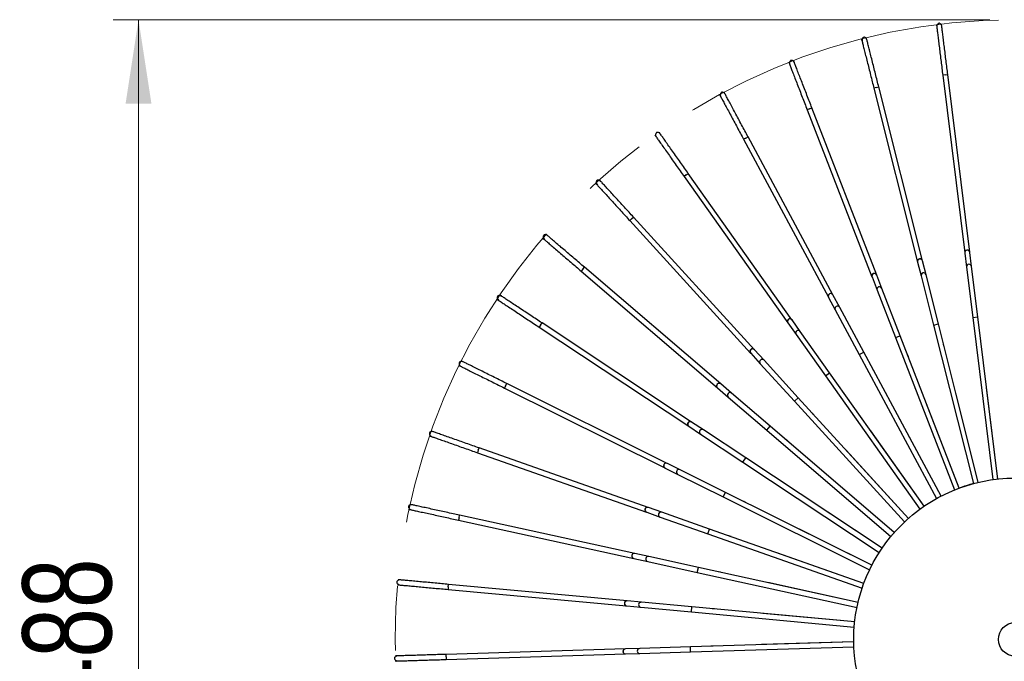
# Model space of a CAD drawing. Header units: millimetres. Extents: x 63 to 126, y 118 to 245.
# Tile 15 of 17: x 63 to 101, y 219 to 245. Entities that reach past the tile are written whole.
import ezdxf

# ---------------------------------------------------------------- set-up
doc = ezdxf.new("R2010")
doc.units = ezdxf.units.MM
doc.linetypes.add('CENTERX2', pattern=[20.32, 12.7, -2.54, 2.54, -2.54])
doc.styles.add('SLDTEXTSTYLE0', font='TXT', dxfattribs={"width": 0.75})
doc.dimstyles.new('SLDDIMSTYLE0', dxfattribs={"dimtxt": 3.5, "dimasz": 3.302, "dimexe": 0, "dimexo": 0.0625, "dimgap": 0.875, "dimtad": 1, "dimdec": 0, "dimlfac": 10, "dimrnd": 1e-09, "dimzin": 12, "dimdsep": 46, "dimtxsty": 'SLDTEXTSTYLE0', "dimsah": 1, "dimcen": 0.09, "dimadec": 0, "dimazin": 3, "dimtfac": 1, "dimtdec": 0, "dimtofl": 0, "dimtmove": 0, "dimatfit": 3, "dimfxl": 0, "dimfrac": 2, "dimtolj": 1, "dimtzin": 12, "dimarcsym": 0})

# ---------------------------------------------------------------- blocks, each defined once
blk = doc.blocks.new('_D_1')
at = {"color": 7, "linetype": 'Continuous', "lineweight": 0}
for p, q in [((100.78, 244.549), (66.29, 244.549)), ((67.29, 195.763), (67.29, 244.549)), ((100.78, 195.763), (66.29, 195.763))]:
    blk.add_line(p, q, dxfattribs=at)
at = {"color": 7, "linetype": 'Continuous', "lineweight": 18}
for points in [[(67.29, 244.549), (66.782, 241.247), (67.798, 241.247)], [(67.29, 195.763), (67.798, 199.065), (66.782, 199.065)]]:
    blk.add_solid(points, dxfattribs=at)
at = {"color": 7, "linetype": 'Continuous', "lineweight": 18, "char_height": 3.5, "attachment_point": 1, "rotation": 90, "style": 'SLDTEXTSTYLE0'}
for s, insert in [('488', (62.724, 217.485)), ('%%c', (62.778, 212.207))]:
    blk.add_mtext(s, dxfattribs=dict(at, insert=insert))

msp = doc.modelspace()

# ---------------------------------------------------------------- linework, layer by layer
at = {"color": 7, "linetype": 'Continuous', "lineweight": 25}
for p, q in [((98.684, 244.346), (98.684, 244.35)), ((98.686, 244.329), (98.694, 244.264)), ((98.882, 244.374), (98.882, 244.37)), ((98.893, 244.289), (98.885, 244.353)), ((95.735, 243.782), (95.734, 243.786)), ((95.739, 243.765), (95.755, 243.702)), ((95.928, 243.835), (95.929, 243.831)), ((95.949, 243.751), (95.933, 243.814)), ((93.062, 242.936), (93.064, 242.932)), ((93.093, 242.856), (93.07, 242.916)), ((92.877, 242.86), (92.876, 242.864)), ((92.883, 242.844), (92.907, 242.783)), ((99.028, 242.383), (98.929, 242.371)), ((98.929, 242.371), (99.796, 235.369)), ((99.028, 242.383), (99.127, 242.396)), ((99.994, 235.393), (99.127, 242.396)), ((96.317, 241.877), (96.22, 241.852)), ((96.22, 241.852), (97.941, 235.009)), ((96.317, 241.877), (96.414, 241.901)), ((98.135, 235.058), (96.414, 241.901)), ((90.154, 241.594), (90.153, 241.597)), ((90.163, 241.578), (90.193, 241.521)), ((90.329, 241.692), (90.331, 241.689)), ((90.37, 241.616), (90.339, 241.673)), ((93.689, 241.041), (93.596, 241.004)), ((93.596, 241.004), (96.145, 234.425)), ((93.689, 241.041), (93.782, 241.077)), ((96.331, 234.497), (93.782, 241.077)), ((87.608, 240.003), (87.606, 240.006)), ((87.618, 239.988), (87.656, 239.936)), ((87.769, 240.121), (87.771, 240.118)), ((87.819, 240.051), (87.781, 240.104)), ((91.184, 239.888), (91.096, 239.841)), ((91.096, 239.841), (94.434, 233.624)), ((91.184, 239.888), (91.272, 239.935)), ((94.61, 233.719), (91.272, 239.935)), ((85.422, 238.248), (85.424, 238.245)), ((85.48, 238.185), (85.436, 238.233)), ((88.839, 238.436), (88.758, 238.379)), ((88.758, 238.379), (92.834, 232.62)), ((88.839, 238.436), (88.921, 238.494)), ((92.998, 232.735), (88.921, 238.494)), ((85.276, 238.111), (85.274, 238.113)), ((85.288, 238.098), (85.332, 238.05)), ((86.691, 236.707), (86.617, 236.64)), ((86.691, 236.707), (86.765, 236.775)), ((91.518, 231.56), (86.765, 236.775)), ((86.617, 236.64), (91.371, 231.426)), ((83.195, 235.946), (83.192, 235.949)), ((83.208, 235.935), (83.257, 235.893)), ((83.322, 236.101), (83.325, 236.098)), ((83.388, 236.045), (83.338, 236.087)), ((99.796, 235.369), (99.796, 235.364)), ((99.796, 235.364), (99.865, 234.809)), ((99.995, 235.388), (99.994, 235.393)), ((100.063, 234.833), (99.995, 235.388)), ((84.771, 234.728), (84.836, 234.804)), ((90.195, 230.213), (84.836, 234.804)), ((97.941, 235.009), (97.942, 235.005)), ((97.942, 235.005), (98.079, 234.462)), ((98.136, 235.053), (98.135, 235.058)), ((98.273, 234.511), (98.136, 235.053)), ((99.865, 234.809), (100.11, 232.829)), ((100.309, 232.853), (100.063, 234.833)), ((84.771, 234.728), (84.706, 234.652)), ((84.706, 234.652), (90.064, 230.061)), ((96.145, 234.425), (96.147, 234.421)), ((96.147, 234.421), (96.349, 233.899)), ((96.333, 234.493), (96.331, 234.497)), ((96.535, 233.971), (96.333, 234.493)), ((98.079, 234.462), (98.565, 232.527)), ((98.759, 232.576), (98.273, 234.511)), ((97.256, 232.111), (96.535, 233.971)), ((81.503, 233.712), (81.506, 233.71)), ((81.574, 233.664), (81.52, 233.7)), ((94.434, 233.624), (94.436, 233.62)), ((94.436, 233.62), (94.701, 233.127)), ((94.612, 233.715), (94.61, 233.719)), ((94.877, 233.222), (94.612, 233.715)), ((96.349, 233.899), (97.069, 232.038)), ((81.395, 233.543), (81.392, 233.545)), ((81.41, 233.533), (81.464, 233.497)), ((95.821, 231.464), (94.877, 233.222)), ((94.701, 233.127), (95.645, 231.37)), ((100.11, 232.829), (100.309, 232.853)), ((100.11, 232.829), (100.901, 226.444)), ((101.099, 226.469), (100.309, 232.853)), ((83.109, 232.527), (83.054, 232.444)), ((83.054, 232.444), (88.936, 228.546)), ((83.109, 232.527), (83.165, 232.61)), ((89.046, 228.713), (83.165, 232.61)), ((92.834, 232.62), (92.837, 232.616)), ((92.837, 232.616), (93.16, 232.159)), ((93.001, 232.731), (92.998, 232.735)), ((93.324, 232.275), (93.001, 232.731)), ((98.565, 232.527), (98.759, 232.576)), ((98.565, 232.527), (100.135, 226.288)), ((100.329, 226.337), (98.759, 232.576)), ((93.16, 232.159), (94.313, 230.531)), ((94.476, 230.646), (93.324, 232.275)), ((97.069, 232.038), (97.256, 232.111)), ((97.069, 232.038), (99.393, 226.04)), ((99.58, 226.112), (97.256, 232.111)), ((98.979, 231.71), (98.963, 231.773)), ((100.42, 231.966), (100.412, 232.031)), ((91.371, 231.426), (91.374, 231.422)), ((91.374, 231.422), (91.751, 231.009)), ((91.522, 231.557), (91.518, 231.56)), ((91.899, 231.143), (91.522, 231.557)), ((95.645, 231.37), (95.821, 231.464)), ((95.645, 231.37), (98.688, 225.702)), ((98.865, 225.796), (95.821, 231.464)), ((97.58, 231.278), (97.557, 231.338)), ((79.905, 230.936), (79.901, 230.938)), ((79.92, 230.929), (79.978, 230.9)), ((79.99, 231.117), (79.994, 231.115)), ((80.067, 231.079), (80.009, 231.108)), ((91.751, 231.009), (93.095, 229.534)), ((93.243, 229.669), (91.899, 231.143)), ((94.313, 230.531), (94.476, 230.646)), ((94.313, 230.531), (98.03, 225.28)), ((98.193, 225.395), (94.476, 230.646)), ((96.245, 230.677), (96.215, 230.735)), ((81.731, 230.139), (81.686, 230.049)), ((81.731, 230.139), (81.775, 230.228)), ((88.091, 227.083), (81.775, 230.228)), ((90.198, 230.21), (90.195, 230.213)), ((90.623, 229.846), (90.198, 230.21)), ((81.686, 230.049), (88.002, 226.904)), ((90.064, 230.061), (90.068, 230.058)), ((90.068, 230.058), (90.493, 229.694)), ((92.138, 228.548), (90.623, 229.846)), ((94.994, 229.918), (94.957, 229.97)), ((99.443, 229.859), (99.444, 229.86)), ((100.33, 226.337), (99.444, 229.86)), ((100.653, 230.073), (100.654, 230.073)), ((101.101, 226.469), (100.654, 230.073)), ((90.493, 229.694), (92.008, 228.396)), ((93.095, 229.534), (93.243, 229.669)), ((93.095, 229.534), (97.429, 224.78)), ((97.577, 224.915), (93.243, 229.669)), ((98.268, 229.498), (98.269, 229.499)), ((99.581, 226.112), (98.269, 229.499)), ((93.846, 229.01), (93.802, 229.057)), ((97.146, 228.996), (97.148, 228.997)), ((98.866, 225.797), (97.148, 228.997)), ((88.936, 228.546), (88.94, 228.544)), ((89.05, 228.71), (89.046, 228.713)), ((89.517, 228.401), (89.05, 228.71)), ((92.008, 228.396), (92.138, 228.548)), ((97.024, 224.362), (92.138, 228.548)), ((78.746, 228.166), (78.742, 228.168)), ((78.762, 228.161), (78.823, 228.139)), ((78.808, 228.356), (78.812, 228.355)), ((78.89, 228.328), (78.829, 228.349)), ((88.94, 228.544), (89.406, 228.235)), ((89.406, 228.235), (91.069, 227.133)), ((91.18, 227.299), (89.517, 228.401)), ((92.008, 228.396), (96.894, 224.21)), ((96.095, 228.36), (96.096, 228.36)), ((98.195, 225.396), (96.096, 228.36)), ((92.818, 227.967), (92.769, 228.01)), ((80.656, 227.599), (80.622, 227.505)), ((80.622, 227.505), (87.277, 225.16)), ((80.656, 227.599), (80.689, 227.694)), ((87.344, 225.349), (80.689, 227.694)), ((95.13, 227.599), (95.131, 227.6)), ((97.578, 224.916), (95.131, 227.6)), ((88.096, 227.081), (88.091, 227.083)), ((88.596, 226.832), (88.096, 227.081)), ((91.069, 227.133), (91.18, 227.299)), ((91.069, 227.133), (96.432, 223.579)), ((96.543, 223.746), (91.18, 227.299)), ((88.002, 226.904), (88.007, 226.902)), ((88.007, 226.902), (88.507, 226.653)), ((88.507, 226.653), (90.293, 225.763)), ((90.382, 225.942), (88.596, 226.832)), ((91.926, 226.807), (91.872, 226.843)), ((94.266, 226.725), (94.267, 226.726)), ((97.025, 224.363), (94.267, 226.726)), ((90.293, 225.763), (90.382, 225.942)), ((96.141, 223.075), (90.382, 225.942)), ((77.975, 225.471), (77.978, 225.47)), ((78.059, 225.453), (77.996, 225.467)), ((90.293, 225.763), (96.052, 222.896)), ((91.183, 225.545), (91.125, 225.574)), ((93.515, 225.752), (93.516, 225.753)), ((96.544, 223.747), (93.516, 225.753)), ((77.936, 225.275), (77.932, 225.276)), ((77.953, 225.271), (78.016, 225.257)), ((87.277, 225.16), (87.282, 225.158)), ((87.282, 225.158), (87.809, 224.972)), ((87.348, 225.347), (87.344, 225.349)), ((87.876, 225.161), (87.348, 225.347)), ((89.758, 224.498), (87.876, 225.161)), ((79.901, 224.947), (79.88, 224.849)), ((79.88, 224.849), (86.772, 223.34)), ((79.901, 224.947), (79.922, 225.045)), ((86.815, 223.535), (79.922, 225.045)), ((87.809, 224.972), (89.691, 224.309)), ((92.89, 224.694), (92.891, 224.695)), ((96.142, 223.076), (92.891, 224.695)), ((89.691, 224.309), (89.758, 224.498)), ((89.691, 224.309), (95.759, 222.171)), ((95.825, 222.36), (89.758, 224.498)), ((90.601, 224.202), (90.54, 224.224)), ((86.82, 223.534), (86.815, 223.535)), ((87.366, 223.414), (86.82, 223.534)), ((95.826, 222.361), (92.4, 223.568)), ((92.4, 223.567), (92.4, 223.568)), ((86.772, 223.34), (86.777, 223.339)), ((86.777, 223.339), (87.323, 223.219)), ((87.323, 223.219), (89.272, 222.792)), ((89.315, 222.988), (87.366, 223.414)), ((89.272, 222.792), (89.315, 222.988)), ((89.272, 222.792), (95.557, 221.416)), ((95.599, 221.611), (89.315, 222.988)), ((90.188, 222.798), (90.125, 222.812)), ((77.502, 222.505), (77.506, 222.505)), ((77.588, 222.498), (77.523, 222.503)), ((95.6, 221.613), (92.052, 222.39)), ((92.052, 222.388), (92.052, 222.39)), ((77.487, 222.306), (77.484, 222.306)), ((77.505, 222.304), (77.569, 222.298)), ((79.478, 222.222), (79.469, 222.122)), ((79.469, 222.122), (86.495, 221.471)), ((79.478, 222.222), (79.487, 222.321)), ((86.513, 221.67), (79.487, 222.321)), ((86.518, 221.67), (86.513, 221.67)), ((87.075, 221.618), (86.518, 221.67)), ((89.061, 221.434), (87.075, 221.618)), ((86.495, 221.471), (86.499, 221.471)), ((86.499, 221.471), (87.056, 221.419)), ((87.056, 221.419), (89.043, 221.235)), ((89.043, 221.235), (89.061, 221.434)), ((89.043, 221.235), (95.449, 220.642)), ((95.467, 220.841), (89.061, 221.434)), ((89.952, 221.353), (89.887, 221.359)), ((95.467, 220.842), (91.851, 221.177)), ((91.851, 221.176), (91.851, 221.177)), ((95.431, 220.06), (89.001, 219.862)), ((95.431, 220.061), (91.801, 219.949)), ((86.443, 219.783), (79.39, 219.566)), ((86.447, 219.783), (86.443, 219.783)), ((87.007, 219.8), (86.447, 219.783)), ((89.001, 219.862), (87.007, 219.8)), ((87.013, 219.6), (89.007, 219.662)), ((89.007, 219.662), (89.001, 219.862)), ((89.007, 219.662), (95.437, 219.86)), ((89.894, 219.891), (89.829, 219.889)), ((91.801, 219.949), (91.801, 219.948)), ((77.397, 219.504), (77.401, 219.504)), ((77.407, 219.304), (77.403, 219.304)), ((77.483, 219.507), (77.418, 219.505)), ((77.425, 219.305), (77.489, 219.307)), ((79.393, 219.466), (79.39, 219.566)), ((79.393, 219.466), (79.396, 219.366)), ((79.396, 219.366), (86.449, 219.583)), ((86.449, 219.583), (86.454, 219.583)), ((86.454, 219.583), (87.013, 219.6))]:
    msp.add_line(p, q, dxfattribs=at)
at = {"color": 7, "linetype": 'CENTERX2', "lineweight": 18}
msp.add_circle((101.78, 220.156), 24.393, dxfattribs=at)
at = {"color": 7, "linetype": 'Continuous', "lineweight": 25}
for radius in [6.35, 0.66]:
    msp.add_circle((101.78, 220.155), radius, dxfattribs=at)
for centre, radius, start, end in [((98.038, 235.034), 0.1, 14.1176, 194.1176), ((99.895, 235.381), 0.1, 7.0588, 187.0588), ((99.895, 235.376), 0.1, 7.1713, 186.9464), ((98.039, 235.029), 0.1, 14.2301, 194.0052), ((99.964, 234.821), 0.1, 7.1309, 186.9868), ((96.238, 234.461), 0.1, 21.1765, 201.1765), ((96.24, 234.456), 0.1, 21.2703, 201.0827), ((98.176, 234.486), 0.1, 14.1897, 194.0456), ((96.442, 233.935), 0.1, 21.2485, 201.1044), ((94.522, 233.672), 0.1, 28.2353, 208.2353), ((94.524, 233.667), 0.1, 28.3291, 208.1415), ((94.789, 233.174), 0.1, 28.3073, 208.1633), ((92.916, 232.677), 0.1, 35.2941, 215.2941), ((92.919, 232.673), 0.1, 35.4066, 215.1817), ((93.242, 232.217), 0.1, 35.3662, 215.2221), ((91.444, 231.493), 0.1, 42.3529, 222.3529), ((91.448, 231.489), 0.1, 42.4467, 222.2591), ((91.825, 231.076), 0.1, 42.413, 222.2929), ((90.13, 230.137), 0.1, 49.4118, 229.4118), ((90.133, 230.134), 0.1, 49.5056, 229.318), ((90.558, 229.77), 0.1, 49.4838, 229.3397), ((88.991, 228.63), 0.1, 56.4706, 236.4706), ((88.995, 228.627), 0.1, 56.5644, 236.3768), ((89.462, 228.318), 0.1, 56.5307, 236.4105), ((88.047, 226.994), 0.1, 63.5294, 243.5294), ((88.051, 226.992), 0.1, 63.6232, 243.4356), ((88.552, 226.742), 0.1, 63.6014, 243.4574), ((101.782, 220.155), 6.35, 105.0335, 110.2871), ((87.31, 225.254), 0.1, 70.5882, 250.5882), ((87.315, 225.253), 0.1, 70.682, 250.4944), ((87.843, 225.067), 0.1, 70.6483, 250.5282), ((86.794, 223.437), 0.1, 77.6471, 257.6471), ((86.798, 223.436), 0.1, 77.7409, 257.5533), ((87.345, 223.317), 0.1, 77.7071, 257.587), ((86.504, 221.571), 0.1, 84.7059, 264.7059), ((86.509, 221.57), 0.1, 84.7997, 264.6121), ((87.066, 221.519), 0.1, 84.7779, 264.6338), ((86.446, 219.683), 0.1, 91.7647, 271.7647), ((86.451, 219.683), 0.1, 91.8585, 271.6709), ((87.01, 219.7), 0.1, 91.8367, 271.6927)]:
    msp.add_arc(centre, radius, start, end, dxfattribs=at)
for points, knots in [([(98.683, 244.351), (98.684, 244.35), (98.685, 244.337), (98.69, 244.321), (98.699, 244.309), (98.702, 244.307)], [0, 0, 0, 0, 0.087883, 0.776068, 1, 1, 1, 1]), ([(98.895, 244.272), (98.891, 244.291), (98.885, 244.326), (98.859, 244.371), (98.831, 244.396), (98.807, 244.405), (98.793, 244.407), (98.784, 244.406), (98.774, 244.405), (98.755, 244.397), (98.727, 244.374), (98.696, 244.322), (98.696, 244.274), (98.696, 244.247)], [0, 0, 0, 0, 0.177703, 0.317472, 0.418256, 0.455417, 0.486026, 0.500132, 0.514226, 0.547738, 0.648915, 0.800651, 1, 1, 1, 1]), ([(98.696, 244.247), (98.702, 244.203), (98.712, 244.116), (98.736, 243.922), (98.764, 243.697), (98.796, 243.445), (98.828, 243.18), (98.862, 242.908), (98.896, 242.638), (98.918, 242.458), (98.929, 242.371)], [0, 0, 0, 0, 0.1431873, 0.2811843, 0.4139799, 0.5415852, 0.6639882, 0.7811916, 0.8931989, 1, 1, 1, 1]), ([(98.878, 244.334), (98.878, 244.335), (98.884, 244.346), (98.883, 244.361), (98.882, 244.374), (98.882, 244.376)], [0, 0, 0, 0, 0.055716, 0.898226, 1, 1, 1, 1]), ([(99.127, 242.396), (99.116, 242.483), (99.094, 242.662), (99.061, 242.932), (99.027, 243.204), (98.994, 243.47), (98.963, 243.721), (98.935, 243.947), (98.911, 244.141), (98.9, 244.227), (98.895, 244.272)], [0, 0, 0, 0, 0.106801, 0.218808, 0.336012, 0.458415, 0.58602, 0.718816, 0.856813, 1, 1, 1, 1]), ([(95.733, 243.787), (95.734, 243.786), (95.737, 243.774), (95.744, 243.758), (95.755, 243.748), (95.757, 243.745)], [0, 0, 0, 0, 0.087883, 0.776068, 1, 1, 1, 1]), ([(95.953, 243.734), (95.947, 243.753), (95.937, 243.787), (95.906, 243.829), (95.874, 243.85), (95.849, 243.856), (95.836, 243.856), (95.826, 243.854), (95.817, 243.851), (95.798, 243.842), (95.774, 243.815), (95.749, 243.76), (95.756, 243.712), (95.759, 243.685)], [0, 0, 0, 0, 0.1777034, 0.3174722, 0.418256, 0.4554173, 0.4860261, 0.5001321, 0.5142261, 0.5477384, 0.6489149, 0.8006507, 1, 1, 1, 1]), ([(95.759, 243.685), (95.77, 243.642), (95.791, 243.558), (95.839, 243.368), (95.894, 243.148), (95.956, 242.902), (96.021, 242.643), (96.088, 242.377), (96.155, 242.113), (96.199, 241.938), (96.22, 241.852)], [0, 0, 0, 0, 0.143187, 0.281184, 0.41398, 0.541585, 0.663988, 0.781192, 0.893199, 1, 1, 1, 1]), ([(95.929, 243.794), (95.929, 243.795), (95.933, 243.807), (95.931, 243.822), (95.928, 243.834), (95.927, 243.836)], [0, 0, 0, 0, 0.055716, 0.898226, 1, 1, 1, 1]), ([(96.414, 241.901), (96.393, 241.986), (96.349, 242.162), (96.282, 242.426), (96.215, 242.691), (96.15, 242.951), (96.088, 243.197), (96.033, 243.417), (95.985, 243.607), (95.964, 243.691), (95.953, 243.734)], [0, 0, 0, 0, 0.1068011, 0.2188084, 0.3360118, 0.4584148, 0.5860201, 0.7188157, 0.8568127, 1, 1, 1, 1]), ([(93.1, 242.839), (93.091, 242.858), (93.077, 242.89), (93.041, 242.927), (93.007, 242.944), (92.982, 242.947), (92.968, 242.946), (92.959, 242.943), (92.95, 242.939), (92.933, 242.927), (92.912, 242.898), (92.895, 242.84), (92.906, 242.793), (92.913, 242.767)], [0, 0, 0, 0, 0.177703, 0.317472, 0.418256, 0.455417, 0.486026, 0.500132, 0.514226, 0.547738, 0.648915, 0.800651, 1, 1, 1, 1]), ([(93.068, 242.896), (93.068, 242.897), (93.071, 242.909), (93.067, 242.923), (93.062, 242.936), (93.062, 242.937)], [0, 0, 0, 0, 0.0557156, 0.8982256, 1, 1, 1, 1]), ([(92.875, 242.865), (92.876, 242.864), (92.881, 242.852), (92.889, 242.837), (92.901, 242.828), (92.904, 242.826)], [0, 0, 0, 0, 0.087883, 0.776068, 1, 1, 1, 1]), ([(92.913, 242.767), (92.929, 242.726), (92.961, 242.644), (93.031, 242.462), (93.113, 242.25), (93.205, 242.014), (93.302, 241.764), (93.401, 241.509), (93.499, 241.255), (93.564, 241.087), (93.596, 241.004)], [0, 0, 0, 0, 0.1431873, 0.2811843, 0.4139799, 0.5415852, 0.6639882, 0.7811916, 0.8931989, 1, 1, 1, 1]), ([(93.782, 241.077), (93.751, 241.159), (93.685, 241.327), (93.587, 241.581), (93.488, 241.837), (93.391, 242.086), (93.3, 242.322), (93.218, 242.534), (93.147, 242.717), (93.116, 242.798), (93.1, 242.839)], [0, 0, 0, 0, 0.1068011, 0.2188084, 0.3360118, 0.4584148, 0.5860201, 0.7188157, 0.8568127, 1, 1, 1, 1]), ([(90.152, 241.598), (90.153, 241.597), (90.159, 241.586), (90.169, 241.572), (90.182, 241.565), (90.185, 241.564)], [0, 0, 0, 0, 0.087883, 0.776068, 1, 1, 1, 1]), ([(90.378, 241.601), (90.367, 241.618), (90.349, 241.648), (90.309, 241.681), (90.273, 241.693), (90.248, 241.693), (90.234, 241.69), (90.226, 241.686), (90.217, 241.681), (90.202, 241.667), (90.184, 241.635), (90.174, 241.576), (90.192, 241.531), (90.202, 241.506)], [0, 0, 0, 0, 0.177703, 0.317472, 0.418256, 0.455417, 0.486026, 0.500132, 0.514226, 0.547738, 0.648915, 0.800651, 1, 1, 1, 1]), ([(90.202, 241.506), (90.223, 241.467), (90.264, 241.39), (90.356, 241.218), (90.464, 241.018), (90.584, 240.795), (90.71, 240.559), (90.84, 240.317), (90.969, 240.077), (91.054, 239.918), (91.096, 239.841)], [0, 0, 0, 0, 0.143187, 0.281184, 0.41398, 0.541585, 0.663988, 0.781192, 0.893199, 1, 1, 1, 1]), ([(90.339, 241.653), (90.34, 241.654), (90.341, 241.666), (90.335, 241.68), (90.329, 241.692), (90.328, 241.693)], [0, 0, 0, 0, 0.055716, 0.898226, 1, 1, 1, 1]), ([(91.272, 239.935), (91.23, 240.013), (91.145, 240.172), (91.016, 240.412), (90.887, 240.653), (90.76, 240.889), (90.64, 241.112), (90.533, 241.313), (90.44, 241.485), (90.399, 241.562), (90.378, 241.601)], [0, 0, 0, 0, 0.106801, 0.218808, 0.336012, 0.458415, 0.58602, 0.718816, 0.856813, 1, 1, 1, 1]), ([(87.605, 240.007), (87.606, 240.006), (87.613, 239.996), (87.625, 239.983), (87.639, 239.978), (87.642, 239.977)], [0, 0, 0, 0, 0.0878833, 0.7760683, 1, 1, 1, 1]), ([(87.829, 240.037), (87.816, 240.053), (87.794, 240.081), (87.75, 240.108), (87.714, 240.116), (87.688, 240.113), (87.675, 240.108), (87.667, 240.103), (87.66, 240.097), (87.646, 240.081), (87.632, 240.047), (87.63, 239.987), (87.653, 239.945), (87.666, 239.921)], [0, 0, 0, 0, 0.177703, 0.317472, 0.418256, 0.455417, 0.486026, 0.500132, 0.514226, 0.547738, 0.648915, 0.800651, 1, 1, 1, 1]), ([(87.666, 239.921), (87.691, 239.885), (87.742, 239.814), (87.855, 239.654), (87.986, 239.469), (88.132, 239.262), (88.287, 239.044), (88.445, 238.82), (88.603, 238.598), (88.707, 238.45), (88.758, 238.379)], [0, 0, 0, 0, 0.143187, 0.281184, 0.41398, 0.541585, 0.663988, 0.781192, 0.893199, 1, 1, 1, 1]), ([(87.784, 240.084), (87.784, 240.085), (87.784, 240.097), (87.776, 240.11), (87.769, 240.121), (87.768, 240.122)], [0, 0, 0, 0, 0.055716, 0.898226, 1, 1, 1, 1]), ([(88.921, 238.494), (88.87, 238.566), (88.766, 238.713), (88.608, 238.936), (88.45, 239.159), (88.295, 239.378), (88.149, 239.584), (88.018, 239.77), (87.905, 239.929), (87.855, 240.001), (87.829, 240.037)], [0, 0, 0, 0, 0.106801, 0.218808, 0.336012, 0.458415, 0.58602, 0.718816, 0.856813, 1, 1, 1, 1]), ([(85.491, 238.172), (85.477, 238.186), (85.452, 238.211), (85.405, 238.233), (85.367, 238.236), (85.343, 238.23), (85.33, 238.224), (85.323, 238.218), (85.316, 238.211), (85.304, 238.193), (85.295, 238.158), (85.3, 238.098), (85.328, 238.059), (85.344, 238.037)], [0, 0, 0, 0, 0.177703, 0.317472, 0.418256, 0.455417, 0.486026, 0.500132, 0.514226, 0.547738, 0.648915, 0.800651, 1, 1, 1, 1]), ([(85.441, 238.213), (85.441, 238.214), (85.439, 238.226), (85.43, 238.238), (85.422, 238.248), (85.421, 238.249)], [0, 0, 0, 0, 0.055716, 0.898226, 1, 1, 1, 1]), ([(85.273, 238.115), (85.274, 238.113), (85.283, 238.104), (85.296, 238.093), (85.31, 238.09), (85.314, 238.089)], [0, 0, 0, 0, 0.087883, 0.776068, 1, 1, 1, 1]), ([(85.344, 238.037), (85.373, 238.004), (85.432, 237.94), (85.564, 237.795), (85.717, 237.627), (85.888, 237.44), (86.068, 237.242), (86.253, 237.04), (86.436, 236.839), (86.558, 236.705), (86.617, 236.64)], [0, 0, 0, 0, 0.143187, 0.281184, 0.41398, 0.541585, 0.663988, 0.781192, 0.893199, 1, 1, 1, 1]), ([(86.765, 236.775), (86.705, 236.84), (86.584, 236.973), (86.4, 237.175), (86.216, 237.377), (86.035, 237.575), (85.865, 237.762), (85.712, 237.93), (85.58, 238.074), (85.521, 238.139), (85.491, 238.172)], [0, 0, 0, 0, 0.106801, 0.218808, 0.336012, 0.458415, 0.58602, 0.718816, 0.856813, 1, 1, 1, 1]), ([(83.191, 235.95), (83.192, 235.949), (83.202, 235.941), (83.216, 235.932), (83.231, 235.93), (83.235, 235.929)], [0, 0, 0, 0, 0.0878833, 0.7760683, 1, 1, 1, 1]), ([(83.401, 236.033), (83.385, 236.046), (83.357, 236.067), (83.307, 236.083), (83.27, 236.082), (83.246, 236.073), (83.235, 236.065), (83.228, 236.058), (83.222, 236.051), (83.213, 236.032), (83.208, 235.996), (83.22, 235.937), (83.252, 235.902), (83.271, 235.882)], [0, 0, 0, 0, 0.177703, 0.317472, 0.418256, 0.455417, 0.486026, 0.500132, 0.514226, 0.547738, 0.648915, 0.800651, 1, 1, 1, 1]), ([(83.346, 236.068), (83.346, 236.069), (83.342, 236.081), (83.332, 236.092), (83.322, 236.101), (83.321, 236.102)], [0, 0, 0, 0, 0.055716, 0.898226, 1, 1, 1, 1]), ([(84.836, 234.804), (84.769, 234.861), (84.632, 234.978), (84.426, 235.156), (84.217, 235.334), (84.014, 235.508), (83.822, 235.673), (83.649, 235.821), (83.501, 235.948), (83.435, 236.005), (83.401, 236.033)], [0, 0, 0, 0, 0.106801, 0.218808, 0.336012, 0.458415, 0.58602, 0.718816, 0.856813, 1, 1, 1, 1]), ([(83.271, 235.882), (83.304, 235.853), (83.371, 235.796), (83.519, 235.669), (83.692, 235.521), (83.884, 235.356), (84.087, 235.182), (84.295, 235.004), (84.502, 234.827), (84.639, 234.709), (84.706, 234.652)], [0, 0, 0, 0, 0.143187, 0.281184, 0.41398, 0.541585, 0.663988, 0.781192, 0.893199, 1, 1, 1, 1]), ([(81.589, 233.655), (81.572, 233.665), (81.541, 233.683), (81.49, 233.692), (81.453, 233.687), (81.43, 233.675), (81.42, 233.666), (81.414, 233.658), (81.409, 233.65), (81.402, 233.63), (81.402, 233.593), (81.421, 233.536), (81.458, 233.505), (81.478, 233.488)], [0, 0, 0, 0, 0.1777034, 0.3174722, 0.418256, 0.4554173, 0.4860261, 0.5001321, 0.5142261, 0.5477384, 0.6489149, 0.8006507, 1, 1, 1, 1]), ([(81.53, 233.682), (81.53, 233.683), (81.525, 233.695), (81.514, 233.704), (81.503, 233.712), (81.501, 233.712)], [0, 0, 0, 0, 0.055716, 0.898226, 1, 1, 1, 1]), ([(83.165, 232.61), (83.091, 232.659), (82.941, 232.759), (82.714, 232.909), (82.485, 233.061), (82.262, 233.208), (82.051, 233.348), (81.862, 233.474), (81.699, 233.582), (81.626, 233.63), (81.589, 233.655)], [0, 0, 0, 0, 0.106801, 0.218808, 0.336012, 0.458415, 0.58602, 0.718816, 0.856813, 1, 1, 1, 1]), ([(81.391, 233.546), (81.392, 233.545), (81.403, 233.538), (81.418, 233.531), (81.433, 233.531), (81.437, 233.531)], [0, 0, 0, 0, 0.087883, 0.776068, 1, 1, 1, 1]), ([(81.478, 233.488), (81.515, 233.463), (81.588, 233.415), (81.751, 233.307), (81.941, 233.182), (82.152, 233.042), (82.375, 232.894), (82.603, 232.742), (82.83, 232.592), (82.981, 232.492), (83.054, 232.444)], [0, 0, 0, 0, 0.143187, 0.281184, 0.41398, 0.541585, 0.663988, 0.781192, 0.893199, 1, 1, 1, 1]), ([(100.409, 232.043), (100.409, 232.045), (100.41, 232.048), (100.409, 232.052), (100.409, 232.053)], [0, 0, 0, 0, 0.634009, 1, 1, 1, 1]), ([(98.959, 231.784), (98.959, 231.786), (98.959, 231.79), (98.958, 231.793), (98.958, 231.794)], [0, 0, 0, 0, 0.6340088, 1, 1, 1, 1]), ([(97.551, 231.349), (97.551, 231.351), (97.55, 231.355), (97.549, 231.358), (97.549, 231.359)], [0, 0, 0, 0, 0.634009, 1, 1, 1, 1]), ([(79.9, 230.939), (79.901, 230.938), (79.913, 230.933), (79.929, 230.927), (79.944, 230.929), (79.947, 230.929)], [0, 0, 0, 0, 0.087883, 0.776068, 1, 1, 1, 1]), ([(80.083, 231.071), (80.065, 231.079), (80.032, 231.093), (79.98, 231.096), (79.944, 231.086), (79.923, 231.071), (79.914, 231.061), (79.909, 231.053), (79.905, 231.044), (79.901, 231.023), (79.905, 230.987), (79.931, 230.933), (79.971, 230.907), (79.994, 230.892)], [0, 0, 0, 0, 0.1777034, 0.3174722, 0.418256, 0.4554173, 0.4860261, 0.5001321, 0.5142261, 0.5477384, 0.6489149, 0.8006507, 1, 1, 1, 1]), ([(80.022, 231.091), (80.021, 231.092), (80.015, 231.103), (80.002, 231.111), (79.99, 231.117), (79.989, 231.118)], [0, 0, 0, 0, 0.055716, 0.898226, 1, 1, 1, 1]), ([(79.994, 230.892), (80.034, 230.872), (80.112, 230.833), (80.287, 230.746), (80.49, 230.645), (80.717, 230.532), (80.956, 230.413), (81.202, 230.29), (81.446, 230.169), (81.607, 230.089), (81.686, 230.049)], [0, 0, 0, 0, 0.143187, 0.281184, 0.41398, 0.541585, 0.663988, 0.781192, 0.893199, 1, 1, 1, 1]), ([(81.775, 230.228), (81.696, 230.268), (81.535, 230.348), (81.291, 230.469), (81.046, 230.592), (80.806, 230.711), (80.579, 230.824), (80.376, 230.925), (80.201, 231.012), (80.123, 231.051), (80.083, 231.071)], [0, 0, 0, 0, 0.106801, 0.218808, 0.336012, 0.458415, 0.58602, 0.718816, 0.856813, 1, 1, 1, 1]), ([(96.207, 230.745), (96.207, 230.747), (96.206, 230.75), (96.204, 230.753), (96.204, 230.754)], [0, 0, 0, 0, 0.634009, 1, 1, 1, 1]), ([(94.948, 229.98), (94.948, 229.982), (94.946, 229.985), (94.944, 229.988), (94.944, 229.989)], [0, 0, 0, 0, 0.634009, 1, 1, 1, 1]), ([(93.793, 229.065), (93.792, 229.068), (93.79, 229.071), (93.788, 229.073), (93.787, 229.074)], [0, 0, 0, 0, 0.634009, 1, 1, 1, 1]), ([(78.906, 228.322), (78.887, 228.327), (78.853, 228.338), (78.801, 228.335), (78.766, 228.32), (78.747, 228.303), (78.74, 228.291), (78.736, 228.283), (78.733, 228.273), (78.731, 228.252), (78.74, 228.217), (78.773, 228.166), (78.815, 228.145), (78.84, 228.133)], [0, 0, 0, 0, 0.177703, 0.317472, 0.418256, 0.455417, 0.486026, 0.500132, 0.514226, 0.547738, 0.648915, 0.800651, 1, 1, 1, 1]), ([(78.741, 228.168), (78.742, 228.168), (78.754, 228.164), (78.771, 228.16), (78.785, 228.164), (78.789, 228.165)], [0, 0, 0, 0, 0.0878833, 0.7760683, 1, 1, 1, 1]), ([(78.843, 228.335), (78.842, 228.335), (78.835, 228.345), (78.821, 228.352), (78.809, 228.356), (78.807, 228.357)], [0, 0, 0, 0, 0.055716, 0.898226, 1, 1, 1, 1]), ([(80.689, 227.694), (80.606, 227.723), (80.436, 227.783), (80.179, 227.873), (79.92, 227.964), (79.668, 228.053), (79.429, 228.138), (79.215, 228.213), (79.03, 228.278), (78.948, 228.307), (78.906, 228.322)], [0, 0, 0, 0, 0.1068011, 0.2188084, 0.3360118, 0.4584148, 0.5860201, 0.7188157, 0.8568127, 1, 1, 1, 1]), ([(78.84, 228.133), (78.882, 228.118), (78.964, 228.089), (79.148, 228.025), (79.362, 227.949), (79.601, 227.865), (79.854, 227.776), (80.112, 227.685), (80.369, 227.594), (80.539, 227.534), (80.622, 227.505)], [0, 0, 0, 0, 0.143187, 0.281184, 0.41398, 0.541585, 0.663988, 0.781192, 0.893199, 1, 1, 1, 1]), ([(92.758, 228.016), (92.757, 228.018), (92.755, 228.021), (92.753, 228.023), (92.752, 228.024)], [0, 0, 0, 0, 0.634009, 1, 1, 1, 1]), ([(91.861, 226.848), (91.859, 226.85), (91.857, 226.853), (91.854, 226.854), (91.853, 226.855)], [0, 0, 0, 0, 0.634009, 1, 1, 1, 1]), ([(78.076, 225.449), (78.056, 225.452), (78.021, 225.458), (77.97, 225.449), (77.937, 225.43), (77.921, 225.41), (77.915, 225.398), (77.912, 225.389), (77.91, 225.38), (77.911, 225.359), (77.924, 225.324), (77.962, 225.278), (78.008, 225.263), (78.033, 225.254)], [0, 0, 0, 0, 0.177703, 0.317472, 0.418256, 0.455417, 0.486026, 0.500132, 0.514226, 0.547738, 0.648915, 0.800651, 1, 1, 1, 1]), ([(78.011, 225.454), (78.011, 225.454), (78.002, 225.463), (77.988, 225.468), (77.975, 225.471), (77.973, 225.471)], [0, 0, 0, 0, 0.055716, 0.898226, 1, 1, 1, 1]), ([(79.922, 225.045), (79.836, 225.063), (79.66, 225.102), (79.394, 225.16), (79.126, 225.219), (78.865, 225.276), (78.617, 225.33), (78.395, 225.379), (78.204, 225.421), (78.119, 225.44), (78.076, 225.449)], [0, 0, 0, 0, 0.1068011, 0.2188084, 0.3360118, 0.4584148, 0.5860201, 0.7188157, 0.8568127, 1, 1, 1, 1]), ([(91.113, 225.578), (91.112, 225.58), (91.109, 225.582), (91.106, 225.584), (91.105, 225.584)], [0, 0, 0, 0, 0.634009, 1, 1, 1, 1]), ([(77.931, 225.276), (77.932, 225.276), (77.944, 225.273), (77.961, 225.272), (77.975, 225.277), (77.979, 225.279)], [0, 0, 0, 0, 0.087883, 0.776068, 1, 1, 1, 1]), ([(78.033, 225.254), (78.076, 225.244), (78.162, 225.225), (78.353, 225.184), (78.575, 225.135), (78.822, 225.081), (79.084, 225.024), (79.351, 224.965), (79.617, 224.907), (79.794, 224.868), (79.88, 224.849)], [0, 0, 0, 0, 0.143187, 0.281184, 0.41398, 0.541585, 0.663988, 0.781192, 0.893199, 1, 1, 1, 1]), ([(90.528, 224.227), (90.526, 224.228), (90.523, 224.23), (90.52, 224.231), (90.519, 224.231)], [0, 0, 0, 0, 0.634009, 1, 1, 1, 1]), ([(90.113, 222.813), (90.111, 222.814), (90.108, 222.816), (90.104, 222.816), (90.103, 222.817)], [0, 0, 0, 0, 0.634009, 1, 1, 1, 1]), ([(77.605, 222.496), (77.585, 222.497), (77.549, 222.498), (77.5, 222.483), (77.47, 222.46), (77.456, 222.439), (77.451, 222.426), (77.45, 222.416), (77.449, 222.407), (77.452, 222.386), (77.469, 222.354), (77.513, 222.312), (77.56, 222.302), (77.587, 222.297)], [0, 0, 0, 0, 0.177703, 0.317472, 0.418256, 0.455417, 0.486026, 0.500132, 0.514226, 0.547738, 0.648915, 0.800651, 1, 1, 1, 1]), ([(77.54, 222.493), (77.54, 222.493), (77.53, 222.501), (77.515, 222.504), (77.502, 222.505), (77.501, 222.506)], [0, 0, 0, 0, 0.055716, 0.898226, 1, 1, 1, 1]), ([(79.487, 222.321), (79.399, 222.33), (79.22, 222.346), (78.949, 222.371), (78.676, 222.397), (78.409, 222.421), (78.157, 222.445), (77.931, 222.466), (77.736, 222.484), (77.649, 222.492), (77.605, 222.496)], [0, 0, 0, 0, 0.106801, 0.218808, 0.336012, 0.458415, 0.58602, 0.718816, 0.856813, 1, 1, 1, 1]), ([(77.482, 222.306), (77.484, 222.306), (77.496, 222.305), (77.513, 222.306), (77.526, 222.313), (77.529, 222.315)], [0, 0, 0, 0, 0.087883, 0.776068, 1, 1, 1, 1]), ([(77.587, 222.297), (77.631, 222.293), (77.718, 222.285), (77.912, 222.267), (78.139, 222.246), (78.391, 222.222), (78.657, 222.198), (78.93, 222.172), (79.201, 222.147), (79.381, 222.13), (79.469, 222.122)], [0, 0, 0, 0, 0.143187, 0.281184, 0.41398, 0.541585, 0.663988, 0.781192, 0.893199, 1, 1, 1, 1]), ([(89.875, 221.359), (89.873, 221.36), (89.869, 221.361), (89.866, 221.361), (89.865, 221.361)], [0, 0, 0, 0, 0.634009, 1, 1, 1, 1]), ([(89.817, 219.887), (89.815, 219.887), (89.811, 219.888), (89.808, 219.888), (89.807, 219.888)], [0, 0, 0, 0, 0.634009, 1, 1, 1, 1]), ([(77.501, 219.507), (77.481, 219.506), (77.445, 219.503), (77.398, 219.481), (77.371, 219.455), (77.36, 219.432), (77.356, 219.419), (77.356, 219.409), (77.357, 219.4), (77.363, 219.379), (77.383, 219.349), (77.432, 219.314), (77.48, 219.31), (77.507, 219.307)], [0, 0, 0, 0, 0.177703, 0.317472, 0.418256, 0.455417, 0.486026, 0.500132, 0.514226, 0.547738, 0.648915, 0.800651, 1, 1, 1, 1]), ([(77.437, 219.496), (77.436, 219.497), (77.425, 219.503), (77.41, 219.504), (77.397, 219.504), (77.396, 219.504)], [0, 0, 0, 0, 0.055716, 0.898226, 1, 1, 1, 1]), ([(77.402, 219.304), (77.403, 219.304), (77.416, 219.305), (77.433, 219.308), (77.445, 219.316), (77.448, 219.318)], [0, 0, 0, 0, 0.087883, 0.776068, 1, 1, 1, 1]), ([(79.39, 219.566), (79.302, 219.563), (79.121, 219.557), (78.849, 219.549), (78.575, 219.54), (78.308, 219.532), (78.055, 219.524), (77.828, 219.517), (77.632, 219.511), (77.545, 219.509), (77.501, 219.507)], [0, 0, 0, 0, 0.106801, 0.218808, 0.336012, 0.458415, 0.58602, 0.718816, 0.856813, 1, 1, 1, 1]), ([(77.507, 219.307), (77.551, 219.309), (77.638, 219.311), (77.834, 219.317), (78.061, 219.324), (78.314, 219.332), (78.582, 219.341), (78.856, 219.349), (79.128, 219.357), (79.308, 219.363), (79.396, 219.366)], [0, 0, 0, 0, 0.143187, 0.281184, 0.41398, 0.541585, 0.663988, 0.781192, 0.893199, 1, 1, 1, 1])]:
    msp.add_open_spline(points, degree=3, knots=knots, dxfattribs=at)

# ---------------------------------------------------------------- dimensions: what is measured, and where the dimension line sits
at = {"color": 7, "linetype": 'Continuous', "lineweight": 18}
dim = msp.add_linear_dim(base=(67.29, 244.549), p1=(101.78, 195.763), p2=(101.78, 244.549), angle=90, text='%%c<>', dimstyle='SLDDIMSTYLE0', dxfattribs=at)
dim.commit()
dim.dimension.update_dxf_attribs({"geometry": '_D_1', "text_midpoint": (67.29, 218.725), "dimtype": 160})

doc.saveas('drawing.dxf')
